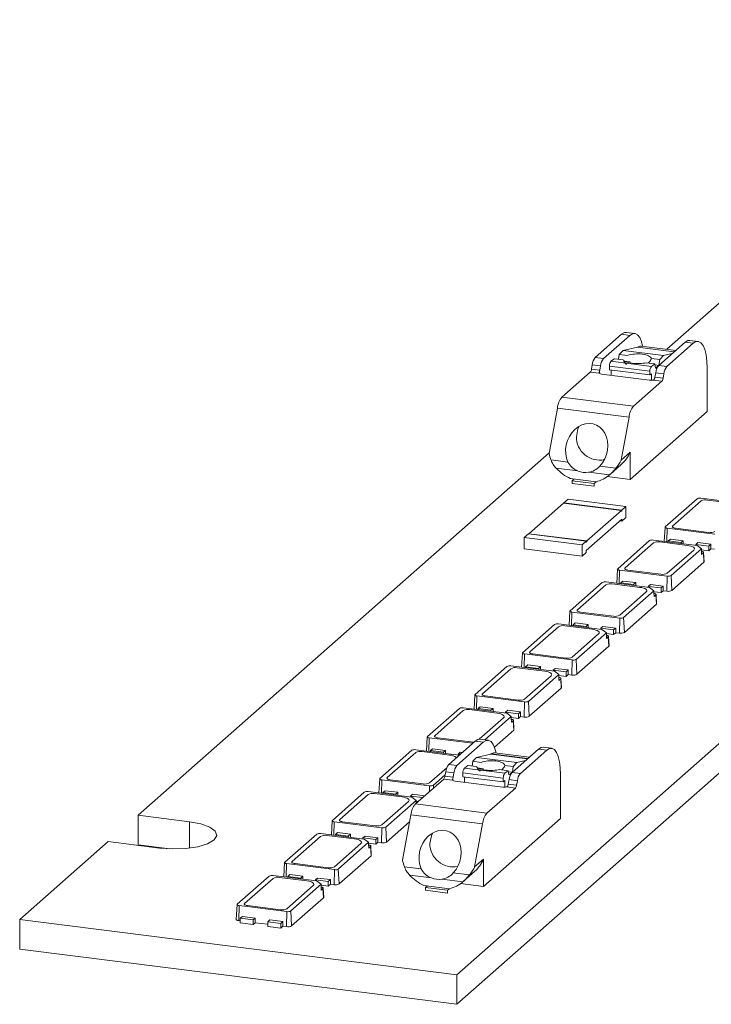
# Model space of a CAD drawing. Header units: millimetres. Extents: x -97 to 22, y 100 to 191.
# Tile 1 of 4: x -97 to -62, y 100 to 150. Entities that reach past the tile are written whole.
import ezdxf

# ---------------------------------------------------------------- set-up
doc = ezdxf.new("R2010")
doc.units = ezdxf.units.MM

msp = doc.modelspace()

# ---------------------------------------------------------------- linework, layer by layer
at = {"color": 7, "linetype": 'Continuous', "lineweight": 15}
for p, q in [((-74.932, 101.338), (22.225, 187.022)), ((-74.932, 99.83), (22.225, 185.514)), ((-48.493, 147.094), (-64.247, 133.201)), ((-67.882, 132.776), (-66.54, 133.959)), ((-66.54, 133.959), (-66.119, 133.906)), ((-65.869, 134.005), (-66.29, 134.058)), ((-66.119, 133.906), (-67.461, 132.723)), ((-64.654, 132.37), (-63.313, 133.553)), ((-64.233, 132.317), (-62.892, 133.5)), ((-63.313, 133.553), (-62.892, 133.5)), ((-62.642, 133.598), (-63.063, 133.651)), ((-66.692, 132.689), (-66.658, 132.934)), ((-66.658, 132.934), (-66.465, 133.132)), ((-66.658, 132.934), (-66.235, 132.881)), ((-66.465, 133.132), (-65.737, 133.303)), ((-64.407, 132.873), (-66.465, 133.132)), ((-63.779, 133.142), (-65.544, 133.364)), ((-64.407, 132.873), (-63.967, 132.976)), ((-67.461, 132.723), (-67.882, 132.776)), ((-67.084, 132.583), (-66.904, 132.716)), ((-65.026, 132.323), (-67.084, 132.583)), ((-66.904, 132.716), (-66.469, 132.661)), ((-66.111, 132.557), (-66.424, 132.597)), ((-65.283, 132.512), (-64.847, 132.457)), ((-64.847, 132.457), (-65.026, 132.323)), ((-65.024, 132.728), (-64.6, 132.675)), ((-64.847, 132.457), (-64.819, 132.241)), ((-64.641, 132.381), (-64.6, 132.675)), ((-64.407, 132.873), (-64.6, 132.675)), ((-69.581, 130.759), (-68.137, 132.033)), ((-67.681, 131.975), (-68.137, 132.033)), ((-68.075, 132.181), (-68.035, 132.406)), ((-67.655, 132.128), (-68.075, 132.181)), ((-68.035, 132.406), (-67.614, 132.353)), ((-67.614, 132.353), (-67.655, 132.128)), ((-67.559, 131.93), (-65.126, 131.623)), ((-67.162, 132.147), (-67.159, 132.339)), ((-67.162, 132.147), (-65.104, 131.888)), ((-67.159, 132.339), (-65.101, 132.079)), ((-67.074, 131.869), (-67.074, 132.136)), ((-65.101, 132.079), (-65.104, 131.888)), ((-65.104, 131.888), (-65.016, 131.953)), ((-65.016, 131.953), (-65.016, 131.62)), ((-64.848, 131.775), (-64.807, 131.999)), ((-64.651, 132.373), (-64.839, 132.397)), ((-64.819, 132.241), (-64.676, 132.348)), ((-64.807, 131.999), (-64.387, 131.946)), ((-64.233, 132.317), (-64.654, 132.37)), ((-64.427, 131.722), (-64.387, 131.946)), ((-62.185, 130.022), (-62.185, 132.238)), ((-64.489, 131.573), (-65.933, 130.3)), ((-64.944, 131.631), (-64.489, 131.573)), ((-64.848, 131.775), (-64.427, 131.722)), ((-65.933, 130.3), (-69.581, 130.759)), ((-70.231, 127.89), (-69.81, 130.203)), ((-69.81, 130.203), (-66.162, 129.744)), ((-62.185, 130.022), (-66.109, 126.561)), ((-66.162, 129.744), (-66.56, 127.554)), ((-70.224, 127.929), (-91.167, 109.46)), ((-66.109, 127.952), (-66.56, 127.554)), ((-66.109, 126.561), (-66.109, 127.952)), ((-69.277, 127.45), (-70.137, 127.559)), ((-69.871, 127.136), (-68.766, 126.997)), ((-69.758, 127.021), (-69.758, 127.023)), ((-69.754, 127.02), (-69.758, 127.021)), ((-68.232, 126.929), (-67.161, 126.794)), ((-66.832, 127.142), (-67.65, 127.245)), ((-67.126, 126.825), (-66.56, 127.324)), ((-67.844, 126.445), (-69.154, 126.61)), ((-69.06, 126.504), (-68.967, 126.587)), ((-67.938, 126.363), (-69.06, 126.504)), ((-69.06, 126.363), (-69.06, 126.504)), ((-67.844, 126.445), (-67.938, 126.363)), ((-67.274, 126.708), (-66.109, 126.561)), ((-67.938, 126.221), (-69.06, 126.363)), ((-67.938, 126.363), (-67.938, 126.221)), ((-69.482, 125.378), (-69.27, 125.565)), ((-66.323, 125.194), (-69.27, 125.565)), ((-64.318, 124.15), (-62.692, 125.584)), ((-63.944, 124.192), (-62.495, 125.47)), ((-62.492, 125.614), (-60.277, 125.335)), ((-62.172, 125.519), (-60.769, 125.342)), ((-71.268, 123.803), (-69.5, 125.362)), ((-69.5, 125.362), (-66.553, 124.991)), ((-66.536, 125.007), (-69.482, 125.378)), ((-69.482, 125.36), (-69.482, 125.378)), ((-68.321, 123.432), (-66.553, 124.991)), ((-66.553, 124.944), (-66.553, 124.991)), ((-66.536, 124.96), (-66.553, 124.962)), ((-66.553, 124.944), (-66.536, 124.96)), ((-66.536, 125.007), (-66.323, 125.194)), ((-66.536, 124.96), (-66.536, 125.007)), ((-66.323, 125.194), (-66.323, 124.628)), ((-68.339, 122.945), (-66.536, 124.535)), ((-66.629, 124.453), (-66.536, 124.441)), ((-66.536, 124.441), (-66.323, 124.628)), ((-66.536, 124.535), (-66.536, 124.441)), ((-64.328, 124.132), (-64.371, 123.41)), ((-61.796, 123.777), (-64.228, 124.083)), ((-62.115, 123.872), (-63.799, 124.084)), ((-71.497, 123.601), (-71.285, 123.788)), ((-71.497, 123.601), (-71.497, 123.035)), ((-68.551, 123.229), (-71.497, 123.601)), ((-71.285, 123.788), (-68.339, 123.417)), ((-68.321, 123.432), (-71.268, 123.803)), ((-71.268, 123.786), (-71.268, 123.803)), ((-68.551, 123.229), (-68.339, 123.417)), ((-68.339, 123.369), (-68.339, 123.417)), ((-68.321, 123.385), (-68.339, 123.387)), ((-68.339, 123.369), (-68.321, 123.385)), ((-68.321, 123.385), (-68.321, 123.432)), ((-66.74, 122.014), (-65.114, 123.448)), ((-64.913, 123.478), (-62.699, 123.199)), ((-64.163, 123.433), (-64.057, 123.527)), ((-63.508, 123.351), (-64.163, 123.433)), ((-64.163, 123.433), (-64.163, 123.384)), ((-64.057, 123.527), (-63.402, 123.444)), ((-63.402, 123.444), (-63.508, 123.351)), ((-63.402, 123.288), (-63.402, 123.444)), ((-68.551, 122.664), (-71.497, 123.035)), ((-68.551, 123.229), (-68.551, 122.664)), ((-68.339, 122.945), (-68.339, 122.851)), ((-66.366, 122.056), (-64.916, 123.334)), ((-64.594, 123.383), (-63.191, 123.206)), ((-62.871, 122.97), (-64.215, 121.785)), ((-62.473, 123.033), (-64.017, 121.671)), ((-63.508, 123.301), (-63.508, 123.351)), ((-62.759, 123.257), (-62.653, 123.35)), ((-62.759, 123.257), (-62.759, 123.207)), ((-62.105, 123.174), (-62.759, 123.257)), ((-62.699, 123.199), (-62.473, 123.033)), ((-62.653, 123.35), (-61.999, 123.268)), ((-62.472, 122.921), (-62.473, 123.033)), ((-62.473, 122.985), (-62.105, 122.938)), ((-62.469, 122.737), (-62.472, 122.921)), ((-61.999, 123.268), (-62.105, 123.174)), ((-62.105, 122.938), (-62.105, 123.174)), ((-62.105, 122.938), (-61.999, 123.032)), ((-61.999, 123.032), (-61.999, 123.268)), ((-61.812, 123.008), (-61.999, 123.032)), ((-68.551, 122.664), (-68.339, 122.851)), ((-62.375, 122.82), (-62.469, 122.737)), ((-62.349, 122.346), (-62.375, 122.82)), ((-62.336, 122.371), (-62.364, 122.842)), ((-66.75, 121.997), (-66.793, 121.274)), ((-64.218, 121.641), (-66.65, 121.947)), ((-64.537, 121.736), (-66.221, 121.948)), ((-62.349, 122.346), (-63.976, 120.911)), ((-66.584, 121.298), (-66.478, 121.391)), ((-66.478, 121.391), (-65.824, 121.309)), ((-64.233, 120.873), (-64.218, 121.641)), ((-63.976, 120.911), (-64.017, 121.671)), ((-69.162, 119.878), (-67.536, 121.312)), ((-68.788, 119.92), (-67.338, 121.198)), ((-67.335, 121.343), (-65.12, 121.063)), ((-67.016, 121.247), (-65.613, 121.07)), ((-66.584, 121.298), (-66.584, 121.248)), ((-65.93, 121.215), (-66.584, 121.298)), ((-64.895, 120.897), (-66.439, 119.535)), ((-65.824, 121.309), (-65.93, 121.215)), ((-65.93, 121.165), (-65.93, 121.215)), ((-65.824, 121.152), (-65.824, 121.309)), ((-65.181, 121.121), (-65.075, 121.214)), ((-65.181, 121.121), (-65.181, 121.071)), ((-64.526, 121.038), (-65.181, 121.121)), ((-65.12, 121.063), (-64.895, 120.897)), ((-65.075, 121.214), (-64.42, 121.132)), ((-64.894, 120.785), (-64.895, 120.897)), ((-64.42, 121.132), (-64.526, 121.038)), ((-64.526, 120.803), (-64.526, 121.038)), ((-64.526, 120.803), (-64.42, 120.896)), ((-64.42, 120.896), (-64.42, 121.132)), ((-64.233, 120.873), (-64.42, 120.896)), ((-65.293, 120.834), (-66.636, 119.649)), ((-64.895, 120.849), (-64.526, 120.803)), ((-64.891, 120.602), (-64.894, 120.785)), ((-64.797, 120.684), (-64.891, 120.602)), ((-64.771, 120.21), (-64.797, 120.684)), ((-64.758, 120.235), (-64.786, 120.706)), ((-64.771, 120.21), (-66.397, 118.776)), ((-69.172, 119.861), (-69.215, 119.138)), ((-66.639, 119.505), (-69.072, 119.811)), ((-66.959, 119.6), (-68.642, 119.813)), ((-66.655, 118.737), (-66.639, 119.505)), ((-66.397, 118.776), (-66.439, 119.535)), ((-71.584, 117.742), (-69.957, 119.176)), ((-71.21, 117.784), (-69.76, 119.063)), ((-69.757, 119.207), (-67.542, 118.928)), ((-69.438, 119.111), (-68.035, 118.934)), ((-69.006, 119.162), (-68.9, 119.255)), ((-69.006, 119.162), (-69.006, 119.112)), ((-68.351, 119.079), (-69.006, 119.162)), ((-68.9, 119.255), (-68.245, 119.173)), ((-68.245, 119.173), (-68.351, 119.079)), ((-68.351, 119.03), (-68.351, 119.079)), ((-68.245, 119.016), (-68.245, 119.173)), ((-67.603, 118.985), (-67.497, 119.078)), ((-67.603, 118.985), (-67.603, 118.935)), ((-66.948, 118.902), (-67.603, 118.985)), ((-67.542, 118.928), (-67.317, 118.761)), ((-67.497, 119.078), (-66.842, 118.996)), ((-66.842, 118.996), (-66.948, 118.902)), ((-66.948, 118.667), (-66.948, 118.902)), ((-66.842, 118.76), (-66.842, 118.996)), ((-67.715, 118.698), (-69.058, 117.513)), ((-67.317, 118.761), (-68.861, 117.399)), ((-67.316, 118.649), (-67.317, 118.761)), ((-67.316, 118.713), (-66.948, 118.667)), ((-67.313, 118.466), (-67.316, 118.649)), ((-67.219, 118.549), (-67.313, 118.466)), ((-67.193, 118.074), (-67.219, 118.549)), ((-67.18, 118.099), (-67.208, 118.57)), ((-66.948, 118.667), (-66.842, 118.76)), ((-66.655, 118.737), (-66.842, 118.76)), ((-67.193, 118.074), (-68.819, 116.64)), ((-71.594, 117.725), (-71.636, 117.002)), ((-69.061, 117.369), (-71.493, 117.675)), ((-69.38, 117.465), (-71.064, 117.677)), ((-69.077, 116.601), (-69.061, 117.369)), ((-68.819, 116.64), (-68.861, 117.399)), ((-74.006, 115.606), (-72.379, 117.041)), ((-73.632, 115.648), (-72.182, 116.927)), ((-72.179, 117.071), (-69.964, 116.792)), ((-71.86, 116.975), (-70.457, 116.798)), ((-71.428, 117.026), (-71.322, 117.119)), ((-71.428, 117.026), (-71.428, 116.976)), ((-70.773, 116.943), (-71.428, 117.026)), ((-71.322, 117.119), (-70.667, 117.037)), ((-70.667, 117.037), (-70.773, 116.943)), ((-70.773, 116.894), (-70.773, 116.943)), ((-70.667, 116.88), (-70.667, 117.037)), ((-70.025, 116.849), (-69.919, 116.943)), ((-69.919, 116.943), (-69.264, 116.86)), ((-70.137, 116.562), (-71.48, 115.377)), ((-69.739, 116.625), (-71.283, 115.263)), ((-69.37, 116.767), (-70.025, 116.849)), ((-70.025, 116.849), (-70.025, 116.799)), ((-69.964, 116.792), (-69.739, 116.625)), ((-69.738, 116.514), (-69.739, 116.625)), ((-69.738, 116.577), (-69.37, 116.531)), ((-69.735, 116.33), (-69.738, 116.514)), ((-69.641, 116.413), (-69.735, 116.33)), ((-69.615, 115.938), (-69.641, 116.413)), ((-69.602, 115.963), (-69.63, 116.434)), ((-69.264, 116.86), (-69.37, 116.767)), ((-69.37, 116.531), (-69.37, 116.767)), ((-69.37, 116.531), (-69.264, 116.624)), ((-69.264, 116.624), (-69.264, 116.86)), ((-69.077, 116.601), (-69.264, 116.624)), ((-69.615, 115.938), (-71.241, 114.504)), ((-74.016, 115.589), (-74.058, 114.867)), ((-71.483, 115.233), (-73.915, 115.54)), ((-71.802, 115.329), (-73.486, 115.541)), ((-76.427, 113.47), (-74.801, 114.905)), ((-74.601, 114.935), (-72.386, 114.656)), ((-73.85, 114.89), (-73.744, 114.984)), ((-73.195, 114.807), (-73.85, 114.89)), ((-73.85, 114.89), (-73.85, 114.84)), ((-73.744, 114.984), (-73.089, 114.901)), ((-73.089, 114.901), (-73.195, 114.807)), ((-73.089, 114.744), (-73.089, 114.901)), ((-71.499, 114.465), (-71.483, 115.233)), ((-71.241, 114.504), (-71.283, 115.263)), ((-76.053, 113.512), (-74.604, 114.791)), ((-74.282, 114.839), (-72.878, 114.663)), ((-72.558, 114.426), (-73.797, 113.334)), ((-72.16, 114.489), (-73.507, 113.301)), ((-73.195, 114.758), (-73.195, 114.807)), ((-72.447, 114.713), (-72.341, 114.807)), ((-72.447, 114.713), (-72.447, 114.664)), ((-71.792, 114.631), (-72.447, 114.713)), ((-72.386, 114.656), (-72.16, 114.489)), ((-72.341, 114.807), (-71.686, 114.724)), ((-72.16, 114.378), (-72.16, 114.489)), ((-72.16, 114.441), (-71.792, 114.395)), ((-72.157, 114.194), (-72.16, 114.378)), ((-71.686, 114.724), (-71.792, 114.631)), ((-71.792, 114.395), (-71.792, 114.631)), ((-71.792, 114.395), (-71.686, 114.489)), ((-71.686, 114.489), (-71.686, 114.724)), ((-71.499, 114.465), (-71.686, 114.489)), ((-72.063, 114.277), (-72.157, 114.194)), ((-72.037, 113.802), (-72.063, 114.277)), ((-72.024, 113.827), (-72.052, 114.298)), ((-76.438, 113.453), (-76.48, 112.731)), ((-74.128, 113.125), (-76.337, 113.404)), ((-74.224, 113.193), (-75.908, 113.405)), ((-72.037, 113.802), (-73.022, 112.934)), ((-75.346, 112.051), (-74.005, 113.234)), ((-73.584, 113.181), (-74.925, 111.998)), ((-74.005, 113.234), (-73.584, 113.181)), ((-73.334, 113.279), (-73.755, 113.333)), ((-70.107, 112.873), (-70.528, 112.926)), ((-78.849, 111.335), (-77.223, 112.769)), ((-78.475, 111.377), (-77.026, 112.655)), ((-77.023, 112.799), (-74.814, 112.521)), ((-76.703, 112.703), (-75.3, 112.527)), ((-76.272, 112.754), (-76.166, 112.848)), ((-76.272, 112.754), (-76.272, 112.704)), ((-75.617, 112.672), (-76.272, 112.754)), ((-76.166, 112.848), (-75.511, 112.765)), ((-75.511, 112.765), (-75.617, 112.672)), ((-75.617, 112.622), (-75.617, 112.672)), ((-75.511, 112.609), (-75.511, 112.765)), ((-74.869, 112.577), (-74.763, 112.671)), ((-74.764, 112.564), (-74.869, 112.577)), ((-74.869, 112.577), (-74.869, 112.528)), ((-74.763, 112.671), (-74.658, 112.658)), ((-74.123, 112.209), (-73.929, 112.406)), ((-73.929, 112.406), (-73.201, 112.577)), ((-71.871, 112.147), (-73.929, 112.406)), ((-71.244, 112.416), (-73.009, 112.639)), ((-72.119, 111.644), (-70.778, 112.827)), ((-71.698, 111.591), (-70.357, 112.774)), ((-70.778, 112.827), (-70.357, 112.774)), ((-75.447, 111.879), (-76.324, 111.105)), ((-74.925, 111.998), (-75.346, 112.051)), ((-74.549, 111.857), (-74.369, 111.991)), ((-72.491, 111.598), (-74.549, 111.857)), ((-74.369, 111.991), (-73.933, 111.936)), ((-74.157, 111.964), (-74.123, 112.209)), ((-74.123, 112.209), (-73.7, 112.155)), ((-73.576, 111.832), (-73.889, 111.871)), ((-72.489, 112.003), (-72.065, 111.949)), ((-72.106, 111.656), (-72.065, 111.949)), ((-71.871, 112.147), (-72.065, 111.949)), ((-71.871, 112.147), (-71.432, 112.25)), ((-75.529, 111.519), (-76.126, 110.992)), ((-75.54, 111.456), (-75.499, 111.68)), ((-75.119, 111.403), (-75.54, 111.456)), ((-75.499, 111.68), (-75.079, 111.627)), ((-75.079, 111.627), (-75.119, 111.403)), ((-74.627, 111.422), (-74.623, 111.613)), ((-74.627, 111.422), (-72.569, 111.162)), ((-74.623, 111.613), (-72.565, 111.354)), ((-74.539, 111.143), (-74.539, 111.411)), ((-72.747, 111.786), (-72.311, 111.731)), ((-72.565, 111.354), (-72.569, 111.162)), ((-72.311, 111.731), (-72.491, 111.598)), ((-72.311, 111.731), (-72.284, 111.516)), ((-72.115, 111.648), (-72.304, 111.671)), ((-72.284, 111.516), (-72.14, 111.622)), ((-71.698, 111.591), (-72.119, 111.644)), ((-69.65, 109.297), (-69.65, 111.512)), ((-78.859, 111.317), (-78.902, 110.595)), ((-76.327, 110.961), (-78.759, 111.268)), ((-76.646, 111.057), (-78.33, 111.269)), ((-77.046, 110.034), (-75.602, 111.307)), ((-75.146, 111.25), (-75.602, 111.307)), ((-75.023, 111.204), (-72.591, 110.898)), ((-71.953, 110.848), (-73.398, 109.574)), ((-72.569, 111.162), (-72.481, 111.228)), ((-72.481, 111.228), (-72.481, 110.895)), ((-72.409, 110.905), (-71.953, 110.848)), ((-72.313, 111.049), (-72.272, 111.274)), ((-72.313, 111.049), (-71.892, 110.996)), ((-72.272, 111.274), (-71.851, 111.221)), ((-71.892, 110.996), (-71.851, 111.221)), ((-81.271, 109.199), (-79.645, 110.633)), ((-80.897, 109.241), (-79.447, 110.519)), ((-79.444, 110.663), (-77.23, 110.384)), ((-79.125, 110.568), (-77.722, 110.391)), ((-78.694, 110.618), (-78.588, 110.712)), ((-78.694, 110.618), (-78.694, 110.569)), ((-78.039, 110.536), (-78.694, 110.618)), ((-78.588, 110.712), (-77.933, 110.629)), ((-77.933, 110.629), (-78.039, 110.536)), ((-78.039, 110.486), (-78.039, 110.536)), ((-77.933, 110.473), (-77.933, 110.629)), ((-77.29, 110.441), (-77.184, 110.535)), ((-77.29, 110.441), (-77.29, 110.392)), ((-76.672, 110.364), (-77.29, 110.441)), ((-77.23, 110.384), (-77.004, 110.218)), ((-77.184, 110.535), (-76.566, 110.457)), ((-77.402, 110.154), (-78.746, 108.97)), ((-77.004, 110.218), (-78.548, 108.856)), ((-73.398, 109.574), (-77.046, 110.034)), ((-77.003, 110.106), (-77.004, 110.218)), ((-77.004, 110.17), (-76.906, 110.157)), ((-77.003, 110.072), (-77.003, 110.106)), ((-77.003, 110.079), (-76.996, 110.078)), ((-88.548, 109.13), (-91.167, 109.46)), ((-91.167, 107.951), (-91.167, 109.46)), ((-77.696, 107.164), (-77.275, 109.478)), ((-77.275, 109.478), (-73.627, 109.018)), ((-81.281, 109.181), (-81.324, 108.459)), ((-78.749, 108.826), (-81.181, 109.132)), ((-79.068, 108.921), (-80.752, 109.133)), ((-78.507, 108.096), (-78.548, 108.856)), ((-77.339, 109.126), (-78.507, 108.096)), ((-73.627, 109.018), (-74.025, 106.829)), ((-69.65, 109.297), (-73.574, 105.836)), ((-83.693, 107.063), (-82.067, 108.497)), ((-83.319, 107.105), (-81.869, 108.383)), ((-81.866, 108.527), (-79.652, 108.248)), ((-81.547, 108.432), (-80.144, 108.255)), ((-81.115, 108.482), (-81.009, 108.576)), ((-81.115, 108.482), (-81.115, 108.433)), ((-80.461, 108.4), (-81.115, 108.482)), ((-81.009, 108.576), (-80.355, 108.493)), ((-80.355, 108.493), (-80.461, 108.4)), ((-80.461, 108.35), (-80.461, 108.4)), ((-80.355, 108.337), (-80.355, 108.493)), ((-79.712, 108.306), (-79.606, 108.399)), ((-79.606, 108.399), (-78.951, 108.317)), ((-78.764, 108.057), (-78.749, 108.826)), ((-92.687, 108.119), (-97.195, 104.143)), ((-92.687, 108.119), (-90.068, 107.789)), ((-89.547, 107.747), (-91.167, 107.951)), ((-79.824, 108.019), (-81.167, 106.834)), ((-79.426, 108.082), (-80.97, 106.72)), ((-79.712, 108.306), (-79.712, 108.256)), ((-79.058, 108.223), (-79.712, 108.306)), ((-79.652, 108.248), (-79.426, 108.082)), ((-79.425, 107.97), (-79.426, 108.082)), ((-79.426, 108.034), (-79.058, 107.987)), ((-79.422, 107.786), (-79.425, 107.97)), ((-79.328, 107.869), (-79.422, 107.786)), ((-79.302, 107.395), (-79.328, 107.869)), ((-79.289, 107.42), (-79.317, 107.891)), ((-78.951, 108.317), (-79.058, 108.223)), ((-79.058, 107.987), (-79.058, 108.223)), ((-79.058, 107.987), (-78.951, 108.081)), ((-78.951, 108.081), (-78.951, 108.317)), ((-78.764, 108.057), (-78.951, 108.081)), ((-79.302, 107.395), (-80.928, 105.96)), ((-83.703, 107.046), (-83.746, 106.323)), ((-81.17, 106.69), (-83.603, 106.996)), ((-81.49, 106.785), (-83.173, 106.997)), ((-76.742, 106.725), (-77.602, 106.833)), ((-73.574, 107.226), (-74.025, 106.829)), ((-73.574, 105.836), (-73.574, 107.226)), ((-86.115, 104.927), (-84.489, 106.361)), ((-84.288, 106.391), (-82.073, 106.112)), ((-83.537, 106.347), (-83.431, 106.44)), ((-83.537, 106.347), (-83.537, 106.297)), ((-82.883, 106.264), (-83.537, 106.347)), ((-83.431, 106.44), (-82.776, 106.358)), ((-82.776, 106.358), (-82.883, 106.264)), ((-82.776, 106.201), (-82.776, 106.358)), ((-81.186, 105.922), (-81.17, 106.69)), ((-80.928, 105.96), (-80.97, 106.72)), ((-77.335, 106.41), (-76.231, 106.271)), ((-74.296, 106.417), (-75.115, 106.52)), ((-74.591, 106.099), (-74.025, 106.598)), ((-85.741, 104.969), (-84.291, 106.247)), ((-83.969, 106.296), (-82.566, 106.119)), ((-82.246, 105.883), (-83.589, 104.698)), ((-81.848, 105.946), (-83.392, 104.584)), ((-82.883, 106.214), (-82.883, 106.264)), ((-82.134, 106.17), (-82.028, 106.263)), ((-81.479, 106.087), (-82.134, 106.17)), ((-82.134, 106.17), (-82.134, 106.12)), ((-82.073, 106.112), (-81.848, 105.946)), ((-82.028, 106.263), (-81.373, 106.181)), ((-81.847, 105.834), (-81.848, 105.946)), ((-81.847, 105.898), (-81.479, 105.852)), ((-81.844, 105.651), (-81.847, 105.834)), ((-81.373, 106.181), (-81.479, 106.087)), ((-81.479, 105.852), (-81.479, 106.087)), ((-81.479, 105.852), (-81.373, 105.945)), ((-81.373, 105.945), (-81.373, 106.181)), ((-81.186, 105.922), (-81.373, 105.945)), ((-77.222, 106.295), (-77.222, 106.298)), ((-77.219, 106.295), (-77.222, 106.295)), ((-75.309, 105.72), (-76.619, 105.885)), ((-76.525, 105.779), (-76.432, 105.861)), ((-75.697, 106.204), (-74.626, 106.069)), ((-74.739, 105.982), (-73.574, 105.836)), ((-81.75, 105.733), (-81.844, 105.651)), ((-81.724, 105.259), (-81.75, 105.733)), ((-81.711, 105.284), (-81.739, 105.755)), ((-76.525, 105.637), (-76.525, 105.779)), ((-75.403, 105.637), (-76.525, 105.779)), ((-75.403, 105.496), (-76.525, 105.637)), ((-75.309, 105.72), (-75.403, 105.637)), ((-75.403, 105.637), (-75.403, 105.496)), ((-86.125, 104.91), (-86.169, 104.156)), ((-86.04, 104.092), (-86.024, 104.86)), ((-83.592, 104.554), (-86.024, 104.86)), ((-83.912, 104.649), (-85.595, 104.862)), ((-81.724, 105.259), (-83.35, 103.824)), ((-83.608, 103.786), (-83.592, 104.554)), ((-83.35, 103.824), (-83.392, 104.584)), ((-97.195, 104.143), (-74.932, 101.338)), ((-97.195, 104.143), (-97.195, 102.635)), ((-85.959, 104.082), (-86.04, 104.092)), ((-85.959, 104.211), (-85.853, 104.304)), ((-85.959, 104.211), (-85.959, 103.975)), ((-85.304, 104.128), (-85.959, 104.211)), ((-85.959, 103.975), (-85.304, 103.892)), ((-85.853, 104.304), (-85.198, 104.222)), ((-85.198, 104.222), (-85.304, 104.128)), ((-85.304, 103.892), (-85.304, 104.128)), ((-85.304, 103.892), (-85.198, 103.986)), ((-85.198, 103.986), (-85.198, 104.222)), ((-84.556, 103.905), (-85.198, 103.986)), ((-84.556, 104.034), (-84.45, 104.127)), ((-84.556, 104.034), (-84.556, 103.798)), ((-83.901, 103.951), (-84.556, 104.034)), ((-84.45, 104.127), (-83.795, 104.045)), ((-83.795, 104.045), (-83.901, 103.951)), ((-83.901, 103.716), (-83.901, 103.951)), ((-83.795, 103.809), (-83.795, 104.045)), ((-84.556, 103.798), (-83.901, 103.716)), ((-83.901, 103.716), (-83.795, 103.809)), ((-83.608, 103.786), (-83.795, 103.809)), ((-97.195, 102.635), (-74.932, 99.83)), ((-74.932, 101.338), (-74.932, 99.83))]:
    msp.add_line(p, q, dxfattribs=at)
at = {"color": 8, "linetype": 'Continuous', "lineweight": 15}
for p, q in [((-65.737, 133.303), (-63.864, 133.067)), ((-65.724, 133.309), (-63.857, 133.073)), ((-67.675, 132.05), (-67.675, 131.969)), ((-64.242, 123.394), (-64.228, 124.083)), ((-66.664, 121.258), (-66.65, 121.947)), ((-69.086, 119.122), (-69.072, 119.811)), ((-71.507, 116.986), (-71.493, 117.675)), ((-73.929, 114.85), (-73.915, 115.54)), ((-76.351, 112.714), (-76.337, 113.404)), ((-73.201, 112.577), (-71.329, 112.341)), ((-73.189, 112.583), (-71.322, 112.348)), ((-78.773, 110.579), (-78.759, 111.268)), ((-76.333, 110.662), (-76.327, 110.961)), ((-76.119, 110.851), (-76.126, 110.992)), ((-75.14, 111.325), (-75.14, 111.243)), ((-88.548, 107.789), (-88.548, 109.13)), ((-81.195, 108.443), (-81.181, 109.132)), ((-83.617, 106.307), (-83.603, 106.996))]:
    msp.add_line(p, q, dxfattribs=at)
at = {"color": 7, "linetype": 'Continuous', "lineweight": 15, "flags": 128}
for points in [[(-66.54, 133.959), (-66.402, 134.045), (-66.29, 134.058)], [(-66.119, 133.906), (-65.981, 133.992), (-65.849, 134.001), (-65.726, 133.935), (-65.619, 133.795), (-65.531, 133.587), (-65.473, 133.355)], [(-63.063, 133.651), (-63.175, 133.638), (-63.313, 133.553)], [(-62.892, 133.5), (-62.754, 133.585), (-62.622, 133.595), (-62.499, 133.528), (-62.392, 133.388), (-62.304, 133.18), (-62.239, 132.912), (-62.199, 132.594), (-62.185, 132.238)], [(-65.724, 133.309), (-65.609, 133.362), (-65.544, 133.364)], [(-67.65, 127.245), (-67.509, 127.42), (-67.394, 127.619), (-67.31, 127.835), (-67.258, 128.061), (-67.241, 128.29), (-67.259, 128.515), (-67.311, 128.727), (-67.396, 128.921), (-67.511, 129.09), (-67.652, 129.228), (-67.815, 129.33), (-67.994, 129.395), (-68.184, 129.419), (-68.378, 129.401), (-68.571, 129.343), (-68.755, 129.246), (-68.924, 129.114), (-69.074, 128.949), (-69.2, 128.759), (-69.297, 128.549), (-69.362, 128.326), (-69.393, 128.098), (-69.389, 127.87), (-69.35, 127.652), (-69.277, 127.45)], [(-68.683, 129.289), (-68.764, 129.141), (-68.844, 128.745)], [(-64.228, 124.083), (-64.255, 124.087), (-64.279, 124.094), (-64.299, 124.101), (-64.315, 124.11), (-64.324, 124.12), (-64.328, 124.13), (-64.326, 124.14), (-64.318, 124.15)], [(-63.799, 124.084), (-63.843, 124.092), (-63.881, 124.102), (-63.914, 124.114), (-63.938, 124.128), (-63.954, 124.143), (-63.96, 124.16), (-63.957, 124.176), (-63.944, 124.192)], [(-63.191, 123.206), (-63.094, 123.19), (-63.009, 123.168), (-62.938, 123.141), (-62.884, 123.11), (-62.85, 123.076), (-62.836, 123.04), (-62.843, 123.004), (-62.871, 122.97)], [(-62.472, 122.894), (-62.445, 122.889), (-62.418, 122.882), (-62.396, 122.874), (-62.379, 122.864), (-62.369, 122.854), (-62.364, 122.842), (-62.366, 122.831), (-62.375, 122.82)], [(-66.65, 121.947), (-66.677, 121.952), (-66.701, 121.958), (-66.721, 121.965), (-66.736, 121.974), (-66.746, 121.984), (-66.75, 121.994), (-66.748, 122.004), (-66.74, 122.014)], [(-66.221, 121.948), (-66.264, 121.956), (-66.303, 121.966), (-66.336, 121.978), (-66.36, 121.992), (-66.376, 122.008), (-66.382, 122.024), (-66.379, 122.04), (-66.366, 122.056)], [(-62.336, 122.371), (-62.339, 122.358), (-62.349, 122.346)], [(-65.613, 121.07), (-65.516, 121.054), (-65.431, 121.032), (-65.36, 121.005), (-65.306, 120.974), (-65.272, 120.94), (-65.258, 120.904), (-65.265, 120.869), (-65.293, 120.834)], [(-64.894, 120.758), (-64.867, 120.753), (-64.84, 120.747), (-64.818, 120.738), (-64.801, 120.728), (-64.79, 120.718), (-64.786, 120.707), (-64.788, 120.695), (-64.797, 120.684)], [(-69.072, 119.811), (-69.099, 119.816), (-69.123, 119.822), (-69.143, 119.83), (-69.158, 119.838), (-69.168, 119.848), (-69.172, 119.858), (-69.17, 119.868), (-69.162, 119.878)], [(-68.642, 119.813), (-68.686, 119.82), (-68.725, 119.83), (-68.757, 119.842), (-68.782, 119.856), (-68.798, 119.872), (-68.804, 119.888), (-68.801, 119.904), (-68.788, 119.92)], [(-64.758, 120.235), (-64.761, 120.222), (-64.771, 120.21)], [(-68.035, 118.934), (-67.938, 118.918), (-67.853, 118.896), (-67.782, 118.869), (-67.728, 118.838), (-67.693, 118.804), (-67.679, 118.769), (-67.687, 118.733), (-67.715, 118.698)], [(-67.316, 118.622), (-67.289, 118.618), (-67.262, 118.611), (-67.24, 118.602), (-67.223, 118.593), (-67.212, 118.582), (-67.208, 118.571), (-67.21, 118.559), (-67.219, 118.549)], [(-67.18, 118.099), (-67.183, 118.087), (-67.193, 118.074)], [(-71.493, 117.675), (-71.521, 117.68), (-71.545, 117.686), (-71.565, 117.694), (-71.58, 117.703), (-71.59, 117.712), (-71.594, 117.722), (-71.592, 117.732), (-71.584, 117.742)], [(-71.064, 117.677), (-71.108, 117.684), (-71.147, 117.694), (-71.179, 117.706), (-71.204, 117.72), (-71.219, 117.736), (-71.226, 117.752), (-71.222, 117.768), (-71.21, 117.784)], [(-70.457, 116.798), (-70.36, 116.782), (-70.275, 116.761), (-70.204, 116.733), (-70.15, 116.702), (-70.115, 116.668), (-70.101, 116.633), (-70.109, 116.597), (-70.137, 116.562)], [(-69.737, 116.486), (-69.711, 116.482), (-69.684, 116.475), (-69.662, 116.466), (-69.645, 116.457), (-69.634, 116.446), (-69.63, 116.435), (-69.632, 116.424), (-69.641, 116.413)], [(-69.602, 115.963), (-69.605, 115.951), (-69.615, 115.938)], [(-73.915, 115.54), (-73.943, 115.544), (-73.967, 115.55), (-73.987, 115.558), (-74.002, 115.567), (-74.012, 115.576), (-74.016, 115.586), (-74.014, 115.597), (-74.006, 115.606)], [(-73.486, 115.541), (-73.53, 115.548), (-73.569, 115.558), (-73.601, 115.57), (-73.626, 115.585), (-73.641, 115.6), (-73.648, 115.616), (-73.644, 115.633), (-73.632, 115.648)], [(-72.878, 114.663), (-72.782, 114.647), (-72.696, 114.625), (-72.625, 114.598), (-72.572, 114.566), (-72.537, 114.532), (-72.523, 114.497), (-72.53, 114.461), (-72.558, 114.426)], [(-72.159, 114.35), (-72.133, 114.346), (-72.106, 114.339), (-72.084, 114.331), (-72.067, 114.321), (-72.056, 114.31), (-72.052, 114.299), (-72.054, 114.288), (-72.063, 114.277)], [(-76.337, 113.404), (-76.364, 113.408), (-76.389, 113.414), (-76.409, 113.422), (-76.424, 113.431), (-76.434, 113.44), (-76.437, 113.451), (-76.435, 113.461), (-76.427, 113.47)], [(-75.908, 113.405), (-75.952, 113.412), (-75.991, 113.422), (-76.023, 113.435), (-76.047, 113.449), (-76.063, 113.464), (-76.069, 113.48), (-76.066, 113.497), (-76.053, 113.512)], [(-72.024, 113.827), (-72.026, 113.815), (-72.037, 113.802)], [(-74.005, 113.234), (-73.867, 113.319), (-73.755, 113.333)], [(-73.584, 113.181), (-73.446, 113.266), (-73.314, 113.276), (-73.191, 113.209), (-73.084, 113.069), (-72.996, 112.861), (-72.938, 112.63)], [(-70.528, 112.926), (-70.64, 112.913), (-70.778, 112.827)], [(-70.357, 112.774), (-70.219, 112.86), (-70.086, 112.869), (-69.964, 112.803), (-69.857, 112.663), (-69.769, 112.455), (-69.704, 112.186), (-69.663, 111.868), (-69.65, 111.512)], [(-73.189, 112.583), (-73.074, 112.636), (-73.009, 112.639)], [(-78.33, 111.269), (-78.374, 111.276), (-78.413, 111.286), (-78.445, 111.299), (-78.469, 111.313), (-78.485, 111.328), (-78.491, 111.344), (-78.488, 111.361), (-78.475, 111.377)], [(-78.759, 111.268), (-78.786, 111.272), (-78.81, 111.279), (-78.83, 111.286), (-78.846, 111.295), (-78.855, 111.305), (-78.859, 111.315), (-78.857, 111.325), (-78.849, 111.335)], [(-77.722, 110.391), (-77.625, 110.375), (-77.54, 110.353), (-77.469, 110.326), (-77.415, 110.295), (-77.381, 110.261), (-77.367, 110.225), (-77.374, 110.189), (-77.402, 110.154)], [(-90.068, 107.789), (-89.409, 107.743), (-88.74, 107.768), (-88.127, 107.86), (-87.63, 108.011), (-87.297, 108.206), (-87.16, 108.425), (-87.234, 108.648), (-87.511, 108.853), (-87.963, 109.018), (-88.548, 109.13)], [(-81.181, 109.132), (-81.208, 109.136), (-81.232, 109.143), (-81.252, 109.15), (-81.267, 109.159), (-81.277, 109.169), (-81.281, 109.179), (-81.279, 109.189), (-81.271, 109.199)], [(-80.752, 109.133), (-80.796, 109.141), (-80.834, 109.15), (-80.867, 109.163), (-80.891, 109.177), (-80.907, 109.192), (-80.913, 109.209), (-80.91, 109.225), (-80.897, 109.241)], [(-75.115, 106.52), (-74.974, 106.695), (-74.859, 106.894), (-74.775, 107.11), (-74.723, 107.336), (-74.706, 107.565), (-74.724, 107.789), (-74.776, 108.002), (-74.861, 108.195), (-74.976, 108.364), (-75.117, 108.502), (-75.28, 108.605), (-75.459, 108.669), (-75.649, 108.693), (-75.843, 108.676), (-76.035, 108.618), (-76.219, 108.521), (-76.389, 108.388), (-76.539, 108.224), (-76.665, 108.034), (-76.761, 107.824), (-76.826, 107.601), (-76.857, 107.372), (-76.853, 107.145), (-76.815, 106.927), (-76.742, 106.725)], [(-76.148, 108.564), (-76.229, 108.416), (-76.309, 108.02)], [(-80.144, 108.255), (-80.047, 108.239), (-79.962, 108.217), (-79.891, 108.19), (-79.837, 108.159), (-79.803, 108.125), (-79.789, 108.089), (-79.796, 108.053), (-79.824, 108.019)], [(-79.425, 107.943), (-79.398, 107.938), (-79.371, 107.931), (-79.349, 107.923), (-79.332, 107.913), (-79.321, 107.903), (-79.317, 107.891), (-79.319, 107.88), (-79.328, 107.869)], [(-79.289, 107.42), (-79.292, 107.407), (-79.302, 107.395)], [(-83.603, 106.996), (-83.63, 107.001), (-83.654, 107.007), (-83.674, 107.014), (-83.689, 107.023), (-83.699, 107.033), (-83.703, 107.043), (-83.701, 107.053), (-83.693, 107.063)], [(-83.173, 106.997), (-83.217, 107.005), (-83.256, 107.015), (-83.288, 107.027), (-83.313, 107.041), (-83.329, 107.057), (-83.335, 107.073), (-83.332, 107.089), (-83.319, 107.105)], [(-82.566, 106.119), (-82.469, 106.103), (-82.384, 106.081), (-82.313, 106.054), (-82.259, 106.023), (-82.224, 105.989), (-82.211, 105.953), (-82.218, 105.917), (-82.246, 105.883)], [(-81.847, 105.807), (-81.82, 105.802), (-81.793, 105.796), (-81.771, 105.787), (-81.754, 105.777), (-81.743, 105.767), (-81.739, 105.756), (-81.741, 105.744), (-81.75, 105.733)], [(-86.024, 104.86), (-86.052, 104.865), (-86.076, 104.871), (-86.096, 104.879), (-86.111, 104.887), (-86.121, 104.897), (-86.125, 104.907), (-86.123, 104.917), (-86.115, 104.927)], [(-85.595, 104.862), (-85.639, 104.869), (-85.678, 104.879), (-85.71, 104.891), (-85.735, 104.905), (-85.75, 104.921), (-85.757, 104.937), (-85.753, 104.953), (-85.741, 104.969)], [(-81.711, 105.284), (-81.714, 105.271), (-81.724, 105.259)], [(-86.04, 104.092), (-86.075, 104.098), (-86.106, 104.106), (-86.132, 104.116), (-86.152, 104.127), (-86.164, 104.139), (-86.169, 104.152), (-86.169, 104.156)]]:
    msp.add_lwpolyline(points, dxfattribs=at)
at = {"color": 7, "linetype": 'Continuous', "lineweight": 15}
for centre, radius, start, end in [((-65.745, 133.337), 0.0351, 284.4025, 306.7424), ((-67.327, 132.331), 0.711, 141.182, 173.9402), ((-66.907, 132.278), 0.711, 141.182, 173.9402), ((-66.792, 132.36), 0.368, 142.7622, 183.3563), ((-68.358, 132.211), 0.284, 321.182, 353.9402), ((-67.554, 132.132), 0.202, 230.7038, 268.5715), ((-68.135, 132.213), 0.488, 340.5573, 349.997), ((-64.734, 132.101), 0.368, 142.7622, 183.3563), ((-64.1, 131.924), 0.711, 141.182, 173.9402), ((-63.679, 131.871), 0.711, 141.182, 173.9402), ((-65.056, 132.174), 0.555, 262.7501, 281.7098), ((-65.329, 131.859), 0.488, 340.5573, 349.997), ((-64.71, 131.752), 0.284, 321.182, 353.9402), ((-68.75, 130.091), 1.067, 141.182, 173.9402), ((-65.102, 129.631), 1.067, 141.182, 173.9402), ((-67.653, 128.742), 1.191, 179.8486, 281.441), ((-67.717, 128.63), 1.745, 311.5178, 337.1254), ((-67.769, 128.41), 2.517, 191.9248, 199.7581), ((-69.105, 128.936), 2.896, 321.7355, 331.5045), ((-68.093, 128.808), 2.441, 223.2513, 244.2329), ((-68.37, 127.989), 1.069, 248.248, 277.3905), ((-68.281, 128.141), 1.752, 284.4323, 309.7324), ((-62.549, 125.314), 0.306, 79.2261, 117.8883), ((-62.264, 125.035), 0.492, 79.2261, 117.8883), ((-62.023, 124.356), 0.492, 259.2261, 297.8883), ((-64.971, 123.178), 0.306, 79.2261, 117.8883), ((-64.686, 122.899), 0.492, 79.2261, 117.8883), ((-64.445, 122.22), 0.492, 259.2261, 297.8883), ((-64.16, 121.941), 0.306, 259.2261, 297.8883), ((-67.392, 121.042), 0.306, 79.2261, 117.8883), ((-67.108, 120.763), 0.492, 79.2261, 117.8883), ((-64.16, 121.259), 0.394, 259.2261, 297.8883), ((-66.867, 120.084), 0.492, 259.2261, 297.8883), ((-66.582, 119.806), 0.306, 259.2261, 297.8883), ((-69.814, 118.906), 0.306, 79.2261, 117.8883), ((-69.53, 118.627), 0.492, 79.2261, 117.8883), ((-66.582, 119.124), 0.394, 259.2261, 297.8883), ((-69.288, 117.948), 0.492, 259.2261, 297.8883), ((-69.004, 117.67), 0.306, 259.2261, 297.8883), ((-72.236, 116.77), 0.306, 79.2261, 117.8883), ((-71.952, 116.492), 0.492, 79.2261, 117.8883), ((-69.003, 116.988), 0.394, 259.2261, 297.8883), ((-71.71, 115.812), 0.492, 259.2261, 297.8883), ((-74.658, 114.634), 0.306, 79.2261, 117.8883), ((-71.426, 115.534), 0.306, 259.2261, 297.8883), ((-74.374, 114.356), 0.492, 79.2261, 117.8883), ((-71.425, 114.852), 0.394, 259.2261, 297.8883), ((-74.136, 113.913), 0.725, 262.9961, 276.6143), ((-77.08, 112.498), 0.306, 79.2261, 117.8883), ((-76.795, 112.22), 0.492, 79.2261, 117.8883), ((-75.291, 112.042), 0.485, 46.5797, 91.1535), ((-73.21, 112.611), 0.0351, 284.4025, 306.7424), ((-74.792, 111.605), 0.711, 141.182, 173.9402), ((-74.371, 111.552), 0.711, 141.182, 173.9402), ((-74.256, 111.635), 0.368, 142.7622, 183.3563), ((-75.823, 111.486), 0.284, 321.182, 353.9402), ((-75.6, 111.487), 0.488, 340.5573, 349.997), ((-72.198, 111.375), 0.368, 142.7622, 183.3563), ((-71.565, 111.199), 0.711, 141.182, 173.9402), ((-71.144, 111.146), 0.711, 141.182, 173.9402), ((-76.554, 111.541), 0.492, 259.2261, 297.8883), ((-76.27, 111.262), 0.306, 259.2261, 297.8883), ((-75.018, 111.406), 0.202, 230.7038, 268.5715), ((-72.521, 111.448), 0.555, 262.7501, 281.7098), ((-72.794, 111.134), 0.488, 340.5573, 349.997), ((-72.175, 111.026), 0.284, 321.182, 353.9402), ((-79.502, 110.363), 0.306, 79.2261, 117.8883), ((-79.217, 110.084), 0.492, 79.2261, 117.8883), ((-76.214, 109.365), 1.067, 141.182, 173.9402), ((-72.566, 108.905), 1.067, 141.182, 173.9402), ((-78.976, 109.405), 0.492, 259.2261, 297.8883), ((-78.691, 109.126), 0.306, 259.2261, 297.8883), ((-81.924, 108.227), 0.306, 79.2261, 117.8883), ((-81.639, 107.948), 0.492, 79.2261, 117.8883), ((-78.691, 108.444), 0.394, 259.2261, 297.8883), ((-75.118, 108.017), 1.191, 179.8486, 281.441), ((-81.398, 107.269), 0.492, 259.2261, 297.8883), ((-75.233, 107.684), 2.517, 191.9248, 199.7581), ((-75.182, 107.904), 1.745, 311.5178, 337.1254), ((-84.345, 106.091), 0.306, 79.2261, 117.8883), ((-81.113, 106.99), 0.306, 259.2261, 297.8883), ((-75.558, 108.083), 2.441, 223.2513, 244.2329), ((-76.57, 108.21), 2.896, 321.7355, 331.5045), ((-84.061, 105.812), 0.492, 79.2261, 117.8883), ((-81.113, 106.308), 0.394, 259.2261, 297.8883), ((-75.835, 107.264), 1.069, 248.248, 277.3905), ((-75.746, 107.416), 1.752, 284.4323, 309.7324), ((-83.82, 105.133), 0.492, 259.2261, 297.8883), ((-83.535, 104.854), 0.306, 259.2261, 297.8883), ((-83.534, 104.173), 0.394, 259.2261, 297.8883)]:
    msp.add_arc(centre, radius, start, end, dxfattribs=at)
for points, knots in [([(-65.024, 132.728), (-65.037, 132.779), (-65.088, 132.827), (-65.25, 132.904), (-65.362, 132.934), (-65.612, 132.965), (-65.749, 132.967), (-66.013, 132.943), (-66.136, 132.917), (-66.235, 132.881)], [0, 0, 0, 0, 0.25, 0.25, 0.5, 0.5, 0.75, 0.75, 1, 1, 1, 1]), ([(-66.469, 132.661), (-66.451, 132.624), (-66.399, 132.588), (-66.239, 132.527), (-66.13, 132.503), (-65.888, 132.472), (-65.756, 132.466), (-65.502, 132.475), (-65.381, 132.489), (-65.283, 132.512)], [0, 0, 0, 0, 0.25, 0.25, 0.5, 0.5, 0.75, 0.75, 1, 1, 1, 1]), ([(-65.024, 132.728), (-65.057, 132.659), (-65.097, 132.573), (-65.165, 132.511), (-65.178, 132.499)], [0, 0, 0, 0, 0.802155, 1, 1, 1, 1]), ([(-67.675, 132.05), (-67.68, 132.037), (-67.684, 132.024), (-67.686, 132.013), (-67.688, 132.002), (-67.688, 131.993), (-67.686, 131.986), (-67.685, 131.982), (-67.684, 131.978), (-67.681, 131.975)], [0, 0, 0, 0, 0.0000512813, 0.0000512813, 0.0000512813, 0.0001027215, 0.0001027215, 0.0001027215, 0.0001298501, 0.0001298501, 0.0001298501, 0.0001298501]), ([(-64.944, 131.631), (-64.93, 131.634), (-64.917, 131.639), (-64.906, 131.647), (-64.895, 131.654), (-64.885, 131.664), (-64.878, 131.676), (-64.875, 131.683), (-64.871, 131.69), (-64.869, 131.697)], [0, 0, 0, 0, 0.0000512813, 0.0000512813, 0.0000512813, 0.0001027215, 0.0001027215, 0.0001027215, 0.0001298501, 0.0001298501, 0.0001298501, 0.0001298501]), ([(-69.871, 127.136), (-69.929, 127.198), (-69.982, 127.264), (-70.072, 127.406), (-70.109, 127.482), (-70.137, 127.559)], [0, 0, 0, 0, 0.5, 0.5, 1, 1, 1, 1]), ([(-68.766, 126.997), (-68.875, 127.039), (-68.976, 127.098), (-69.155, 127.252), (-69.229, 127.346), (-69.277, 127.45)], [0, 0, 0, 0, 0.5, 0.5, 1, 1, 1, 1]), ([(-67.65, 127.245), (-67.733, 127.158), (-67.823, 127.085), (-68.019, 126.978), (-68.123, 126.944), (-68.232, 126.929)], [0, 0, 0, 0, 0.5, 0.5, 1, 1, 1, 1]), ([(-67.161, 126.794), (-67.104, 126.842), (-67.048, 126.895), (-66.939, 127.011), (-66.884, 127.076), (-66.832, 127.142)], [0, 0, 0, 0, 0.5, 0.5, 1, 1, 1, 1]), ([(-73.933, 111.936), (-73.916, 111.898), (-73.863, 111.862), (-73.703, 111.802), (-73.595, 111.777), (-73.353, 111.747), (-73.221, 111.741), (-72.966, 111.749), (-72.846, 111.763), (-72.747, 111.786)], [0, 0, 0, 0, 0.25, 0.25, 0.5, 0.5, 0.75, 0.75, 1, 1, 1, 1]), ([(-72.489, 112.003), (-72.502, 112.053), (-72.553, 112.101), (-72.715, 112.179), (-72.827, 112.208), (-73.076, 112.24), (-73.214, 112.242), (-73.478, 112.218), (-73.601, 112.192), (-73.7, 112.155)], [0, 0, 0, 0, 0.25, 0.25, 0.5, 0.5, 0.75, 0.75, 1, 1, 1, 1]), ([(-72.489, 112.003), (-72.521, 111.934), (-72.562, 111.848), (-72.63, 111.785), (-72.643, 111.773)], [0, 0, 0, 0, 0.802155, 1, 1, 1, 1]), ([(-75.14, 111.325), (-75.145, 111.311), (-75.149, 111.299), (-75.151, 111.288), (-75.153, 111.277), (-75.153, 111.268), (-75.151, 111.26), (-75.15, 111.256), (-75.149, 111.253), (-75.146, 111.25)], [0, 0, 0, 0, 0.0000512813, 0.0000512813, 0.0000512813, 0.0001027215, 0.0001027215, 0.0001027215, 0.0001298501, 0.0001298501, 0.0001298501, 0.0001298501]), ([(-72.409, 110.905), (-72.395, 110.908), (-72.381, 110.914), (-72.37, 110.921), (-72.359, 110.929), (-72.35, 110.939), (-72.343, 110.951), (-72.339, 110.957), (-72.336, 110.964), (-72.334, 110.971)], [0, 0, 0, 0, 0.0000512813, 0.0000512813, 0.0000512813, 0.0001027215, 0.0001027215, 0.0001027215, 0.0001298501, 0.0001298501, 0.0001298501, 0.0001298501]), ([(-77.335, 106.41), (-77.394, 106.473), (-77.446, 106.539), (-77.536, 106.68), (-77.574, 106.756), (-77.602, 106.833)], [0, 0, 0, 0, 0.5, 0.5, 1, 1, 1, 1]), ([(-76.231, 106.271), (-76.34, 106.314), (-76.441, 106.372), (-76.62, 106.527), (-76.694, 106.621), (-76.742, 106.725)], [0, 0, 0, 0, 0.5, 0.5, 1, 1, 1, 1]), ([(-75.115, 106.52), (-75.198, 106.432), (-75.288, 106.359), (-75.484, 106.253), (-75.588, 106.219), (-75.697, 106.204)], [0, 0, 0, 0, 0.5, 0.5, 1, 1, 1, 1]), ([(-74.626, 106.069), (-74.569, 106.117), (-74.513, 106.17), (-74.404, 106.286), (-74.349, 106.35), (-74.296, 106.417)], [0, 0, 0, 0, 0.5, 0.5, 1, 1, 1, 1])]:
    msp.add_open_spline(points, degree=3, knots=knots, dxfattribs=at)
for points in [[(-66.469, 132.661), (-66.427, 132.576), (-66.365, 132.495), (-66.286, 132.426)], [(-73.933, 111.936), (-73.892, 111.85), (-73.83, 111.77), (-73.751, 111.701)]]:
    msp.add_open_spline(points, degree=3, dxfattribs=at)

doc.saveas('drawing.dxf')
